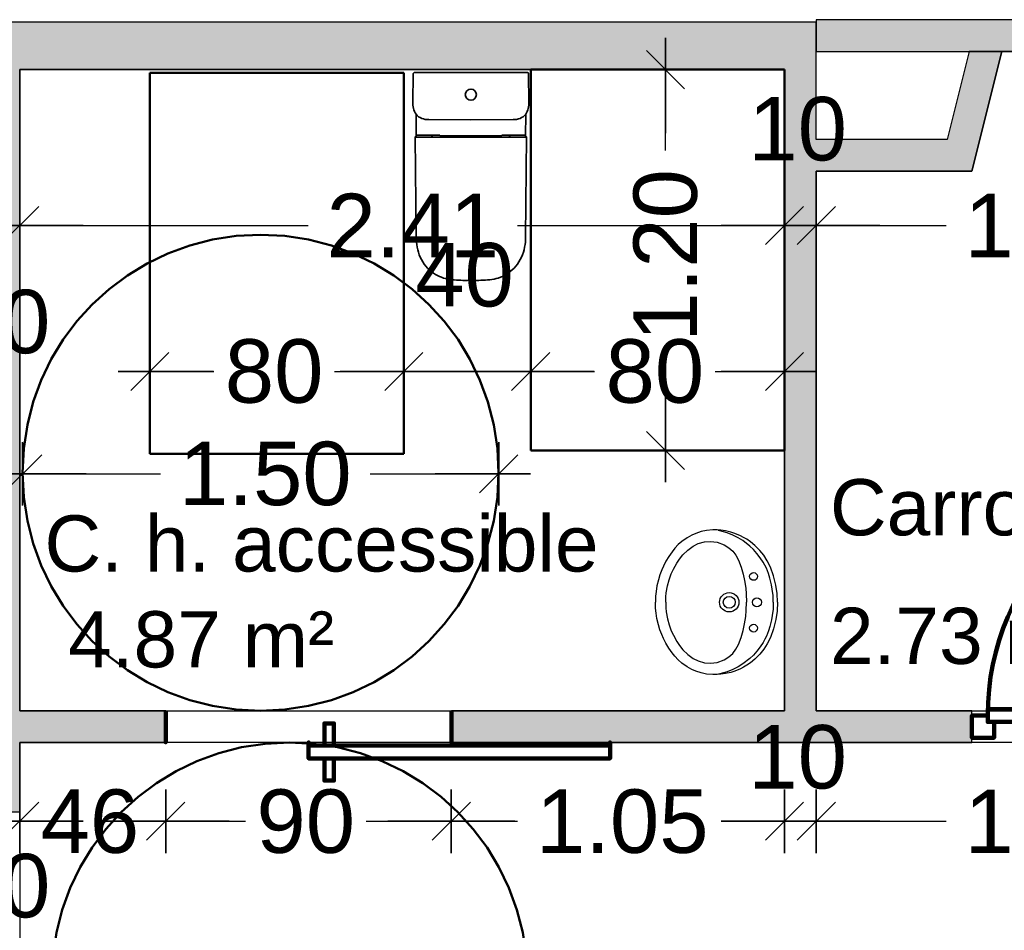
# Model space of a CAD drawing. Header units: metres. Extents: x -1 to 439, y -6 to 32.
# Tile 11 of 27: x 403.36 to 406.46, y 25.36 to 28.23. Entities that reach past the tile are written whole.
import ezdxf

# ---------------------------------------------------------------- set-up
doc = ezdxf.new("R2010")
doc.units = ezdxf.units.M
doc.header["$PDMODE"] = 65
doc.linetypes.add('CONTINUA', pattern=[0])
doc.linetypes.add('VERDECKT', pattern=[9.525, 6.35, -3.175])
for name, color, linetype, lineweight in [('3D PB MURS', 7, 'CONTINUA', 25), ('3D PB MURS NOUS', 7, 'CONTINUA', 25), ('PB COTES', 7, 'CONTINUA', 25), ('PB ESCALES 2D', 7, 'CONTINUA', 25), ('PB LOCALS', 7, 'CONTINUA', 25), ('PB MOBLES', 7, 'CONTINUA', 25)]:
    doc.layers.add(name, color=color, linetype=linetype, lineweight=lineweight)
doc.styles.add('ARIAL', font='arial.ttf')
doc.dimstyles.new('DIMSTYLE_4', dxfattribs={"dimtxt": 0.2, "dimasz": 0.2, "dimexe": 0, "dimexo": 1e-06, "dimgap": 0.1, "dimtad": 0, "dimdec": 0, "dimlfac": 100, "dimrnd": 1, "dimzin": 4, "dimdsep": 46, "dimtxsty": 'ARIAL', "dimblk1": 'ALL_ML_STRICH', "dimblk2": 'ALL_ML_STRICH', "dimsah": 1, "dimcen": 0, "dimse1": 1, "dimse2": 1, "dimclrd": 2, "dimclre": 2, "dimclrt": 2, "dimadec": 0, "dimazin": 0, "dimtfac": 1, "dimtdec": 0, "dimtix": 1, "dimtmove": 2, "dimatfit": 3, "dimfxl": 0, "dimtzin": 0, "dimlwd": 0, "dimlwe": 35, "dimarcsym": 0})
doc.dimstyles.new('DIMSTYLE_5', dxfattribs={"dimtxt": 0.2, "dimasz": 0.2, "dimexe": 0, "dimexo": 1e-06, "dimgap": 0.1, "dimtad": 0, "dimrnd": 0.01, "dimzin": 4, "dimdsep": 46, "dimtxsty": 'ARIAL', "dimblk1": 'ALL_ML_STRICH', "dimblk2": 'ALL_ML_STRICH', "dimsah": 1, "dimcen": 0, "dimse1": 1, "dimse2": 1, "dimclrd": 2, "dimclre": 2, "dimclrt": 2, "dimadec": 0, "dimazin": 0, "dimtfac": 1, "dimtdec": 0, "dimtix": 1, "dimtmove": 2, "dimatfit": 3, "dimfxl": 0, "dimtzin": 0, "dimlwd": 0, "dimlwe": 35, "dimarcsym": 0})
doc.dimstyles.new('DIMSTYLE_7', dxfattribs={"dimtxt": 0.2, "dimasz": 0.2, "dimexe": 0, "dimexo": 1e-06, "dimgap": 0.1, "dimtad": 2, "dimdec": 0, "dimlfac": 100, "dimrnd": 1, "dimzin": 4, "dimdsep": 46, "dimtxsty": 'ARIAL', "dimblk1": 'ALL_ML_STRICH', "dimblk2": 'ALL_ML_STRICH', "dimsah": 1, "dimcen": 0, "dimse1": 1, "dimse2": 1, "dimclrd": 2, "dimclre": 2, "dimclrt": 2, "dimadec": 0, "dimazin": 0, "dimtfac": 1, "dimtdec": 0, "dimtix": 1, "dimtmove": 2, "dimatfit": 3, "dimfxl": 0, "dimtvp": 1.2, "dimtzin": 0, "dimlwd": 0, "dimlwe": 35, "dimarcsym": 0})
doc.dimstyles.new('DIMSTYLE_9', dxfattribs={"dimtxt": 0.2, "dimasz": 0.2, "dimexe": 0, "dimexo": 1e-06, "dimgap": 0.1, "dimtad": 0, "dimdec": 0, "dimlfac": 100, "dimrnd": 1, "dimzin": 4, "dimdsep": 46, "dimtxsty": 'ARIAL', "dimblk1": 'ALL_ML_STRICH', "dimblk2": 'ALL_ML_STRICH', "dimsah": 1, "dimcen": 0, "dimse1": 1, "dimse2": 1, "dimclrd": 2, "dimclre": 2, "dimclrt": 2, "dimadec": 0, "dimazin": 0, "dimtfac": 1, "dimtdec": 0, "dimtix": 1, "dimtmove": 2, "dimatfit": 3, "dimfxl": 0, "dimtvp": 1.2, "dimtzin": 0, "dimlwd": 0, "dimlwe": 35, "dimarcsym": 0})

# ---------------------------------------------------------------- blocks, each defined once
blk = doc.blocks.new('OBJETO_COMPLEJO_2')
at = {"layer": '3D PB MURS NOUS', "lineweight": 35, "transparency": 33554687}
for p, q in [((404.596, 28.0561), (404.5956, 27.9689)), ((404.9604, 27.9689), (404.96, 28.0561)), ((404.6052, 27.9303), (404.6057, 27.8609)), ((404.9503, 27.8609), (404.9508, 27.9303)), ((404.6029, 27.8587), (404.6058, 27.5443)), ((404.9501, 27.5443), (404.953, 27.8587)), ((404.7669, 27.4069), (404.778, 27.407)), ((404.778, 27.407), (404.789, 27.4069))]:
    blk.add_line(p, q, dxfattribs=at)
blk.add_lwpolyline([(404.954, 28.0621), (404.778, 28.0621), (404.778, 28.0621), (404.778, 28.0621), (404.602, 28.0621)], dxfattribs=at)
for centre, radius, start, end in [((404.602, 28.0561), 0.006, 89.9956, 179.6868), ((404.954, 28.0561), 0.006, 0.3132, 90.0044), ((404.657, 27.9637), 0.0616, 175.0868, 212.7316), ((404.899, 27.9637), 0.0616, 327.2684, 4.9132), ((404.6045, 27.8587), 0.00159, 101.7955, 180.4004), ((404.604, 27.8649), 0.00468, 272.139, 282.1043), ((404.6045, 27.8616), 0.0014, 291.5043, 325.5038), ((404.9515, 27.8616), 0.0014, 214.4962, 248.4957), ((404.9519, 27.8649), 0.00468, 257.8957, 267.861), ((404.9514, 27.8587), 0.00159, 359.5996, 78.2045), ((404.7576, 27.5404), 0.1518, 178.5373, 203.589), ((404.7984, 27.5404), 0.1518, 336.411, 1.4627), ((404.7335, 27.5331), 0.1269, 204.9077, 234.8794), ((404.8224, 27.5331), 0.1269, 305.1206, 335.0923), ((404.7276, 27.528), 0.1193, 235.8185, 262.3668), ((404.8284, 27.528), 0.1193, 277.6332, 304.1815), ((404.7591, 27.794), 0.3872, 262.9661, 271.1498), ((404.7968, 27.794), 0.3872, 268.8502, 277.0339)]:
    blk.add_arc(centre, radius, start, end, dxfattribs=at)
blk = doc.blocks.new('ALL_ML_STRICH')
at = {"color": 0, "linetype": 'ByBlock', "lineweight": -2}
for p, q in [((0, -0.5), (0, 0.5)), ((-0.3, -0.3), (0.3, 0.3)), ((-1, 0), (0.5, 0))]:
    blk.add_line(p, q, dxfattribs=at)
blk = doc.blocks.new('*D84')
at = {"layer": 'DEFPOINTS', "color": 2, "linetype": 'CONTINUA', "lineweight": 35, "transparency": 33554687}
for p in [(403.3658, 26.7972), (403.3658, 26.7422), (404.8656, 26.7232)]:
    blk.add_point(p, dxfattribs=at)
at = {"layer": 'PB COTES', "color": 2, "linetype": 'CONTINUA', "lineweight": -2, "transparency": 33554687}
for p, q in [((403.3658, 26.7972), (403.8005, 26.7972)), ((404.4605, 26.7972), (404.8656, 26.7972))]:
    blk.add_line(p, q, dxfattribs=at)
at = {"layer": 'PB COTES', "color": 2, "linetype": 'CONTINUA', "lineweight": 35, "transparency": 33554687, "xscale": 0.2, "yscale": 0.2, "zscale": 0.2, "rotation": 180}
blk.add_blockref('ALL_ML_STRICH', (403.3658, 26.7972), dxfattribs=at)
at = {"layer": 'PB COTES', "color": 2, "linetype": 'CONTINUA', "lineweight": 35, "transparency": 33554687, "xscale": 0.2, "yscale": 0.2, "zscale": 0.2}
blk.add_blockref('ALL_ML_STRICH', (404.8656, 26.7972), dxfattribs=at)
at = {"layer": 'PB COTES', "color": 2, "linetype": 'CONTINUA', "lineweight": 35, "transparency": 33554687, "insert": (404.1305, 26.7972), "char_height": 0.2, "width": 0.8, "attachment_point": 5, "style": 'ARIAL'}
blk.add_mtext('\\A1;{\\A1;{1.50\\H0.132000;\\S^ ;}}', dxfattribs=at)
blk = doc.blocks.new('*D91')
at = {"layer": 'DEFPOINTS', "color": 2, "linetype": 'CONTINUA', "lineweight": 35, "transparency": 33554687}
for p in [(405.6275, 28.0708), (405.3916, 26.8708), (405.5693, 26.8708)]:
    blk.add_point(p, dxfattribs=at)
at = {"layer": 'PB COTES', "color": 2, "linetype": 'CONTINUA', "lineweight": -2, "transparency": 33554687}
for p, q in [((405.3916, 27.8156), (405.3916, 28.0708)), ((405.3916, 26.8708), (405.3916, 27.1556))]:
    blk.add_line(p, q, dxfattribs=at)
at = {"layer": 'PB COTES', "color": 2, "linetype": 'CONTINUA', "lineweight": 35, "transparency": 33554687, "xscale": 0.2, "yscale": 0.2, "zscale": 0.2}
for p, rotation in [((405.3916, 28.0708), 90), ((405.3916, 26.8708), 270)]:
    blk.add_blockref('ALL_ML_STRICH', p, dxfattribs=dict(at, rotation=rotation))
at = {"layer": 'PB COTES', "color": 2, "linetype": 'CONTINUA', "lineweight": 35, "transparency": 33554687, "insert": (405.3916, 27.4856), "char_height": 0.2, "width": 0.8, "attachment_point": 5, "rotation": 90, "style": 'ARIAL'}
blk.add_mtext('\\A1;{\\A1;{1.20\\H0.132000;\\S^ ;}}', dxfattribs=at)
blk = doc.blocks.new('*D92')
at = {"layer": 'DEFPOINTS', "color": 2, "linetype": 'CONTINUA', "lineweight": 35, "transparency": 33554687}
for p in [(403.7667, 27.1199), (404.5667, 26.9503), (403.7667, 26.8604)]:
    blk.add_point(p, dxfattribs=at)
at = {"layer": 'PB COTES', "color": 2, "linetype": 'CONTINUA', "lineweight": -2, "transparency": 33554687}
for p, q in [((403.7667, 27.1199), (403.968, 27.1199)), ((404.348, 27.1199), (404.5667, 27.1199))]:
    blk.add_line(p, q, dxfattribs=at)
at = {"layer": 'PB COTES', "color": 2, "linetype": 'CONTINUA', "lineweight": 35, "transparency": 33554687, "xscale": 0.2, "yscale": 0.2, "zscale": 0.2, "rotation": 180}
blk.add_blockref('ALL_ML_STRICH', (403.7667, 27.1199), dxfattribs=at)
at = {"layer": 'PB COTES', "color": 2, "linetype": 'CONTINUA', "lineweight": 35, "transparency": 33554687, "xscale": 0.2, "yscale": 0.2, "zscale": 0.2}
blk.add_blockref('ALL_ML_STRICH', (404.5667, 27.1199), dxfattribs=at)
at = {"layer": 'PB COTES', "color": 2, "linetype": 'CONTINUA', "lineweight": 35, "transparency": 33554687, "insert": (404.158, 27.1199), "char_height": 0.2, "width": 0.4, "attachment_point": 5, "style": 'ARIAL'}
blk.add_mtext('\\A1;{80}', dxfattribs=at)
blk = doc.blocks.new('*D93')
at = {"layer": 'DEFPOINTS', "color": 2, "linetype": 'CONTINUA', "lineweight": 35, "transparency": 33554687}
for p in [(404.5667, 27.1199), (404.9664, 26.9861), (404.5667, 26.9503)]:
    blk.add_point(p, dxfattribs=at)
at = {"layer": 'PB COTES', "color": 2, "linetype": 'CONTINUA', "lineweight": -2, "transparency": 33554687}
blk.add_line((404.5667, 27.1199), (404.9664, 27.1199), dxfattribs=at)
at = {"layer": 'PB COTES', "color": 2, "linetype": 'CONTINUA', "lineweight": 35, "transparency": 33554687, "xscale": 0.2, "yscale": 0.2, "zscale": 0.2, "rotation": 180}
blk.add_blockref('ALL_ML_STRICH', (404.5667, 27.1199), dxfattribs=at)
at = {"layer": 'PB COTES', "color": 2, "linetype": 'CONTINUA', "lineweight": 35, "transparency": 33554687, "xscale": 0.2, "yscale": 0.2, "zscale": 0.2}
blk.add_blockref('ALL_ML_STRICH', (404.9664, 27.1199), dxfattribs=at)
at = {"layer": 'PB COTES', "color": 2, "linetype": 'CONTINUA', "lineweight": 35, "transparency": 33554687, "insert": (404.7579, 27.4233), "char_height": 0.2, "width": 0.4, "attachment_point": 5, "style": 'ARIAL'}
blk.add_mtext('\\A1;{40}', dxfattribs=at)
blk = doc.blocks.new('*D94')
at = {"layer": 'DEFPOINTS', "color": 2, "linetype": 'CONTINUA', "lineweight": 35, "transparency": 33554687}
for p in [(404.9664, 27.1199), (405.7664, 27.0608), (404.9664, 26.9861)]:
    blk.add_point(p, dxfattribs=at)
at = {"layer": 'PB COTES', "color": 2, "linetype": 'CONTINUA', "lineweight": -2, "transparency": 33554687}
for p, q in [((404.9664, 27.1199), (405.1677, 27.1199)), ((405.5477, 27.1199), (405.7664, 27.1199))]:
    blk.add_line(p, q, dxfattribs=at)
at = {"layer": 'PB COTES', "color": 2, "linetype": 'CONTINUA', "lineweight": 35, "transparency": 33554687, "xscale": 0.2, "yscale": 0.2, "zscale": 0.2, "rotation": 180}
blk.add_blockref('ALL_ML_STRICH', (404.9664, 27.1199), dxfattribs=at)
at = {"layer": 'PB COTES', "color": 2, "linetype": 'CONTINUA', "lineweight": 35, "transparency": 33554687, "xscale": 0.2, "yscale": 0.2, "zscale": 0.2}
blk.add_blockref('ALL_ML_STRICH', (405.7664, 27.1199), dxfattribs=at)
at = {"layer": 'PB COTES', "color": 2, "linetype": 'CONTINUA', "lineweight": 35, "transparency": 33554687, "insert": (405.3577, 27.1199), "char_height": 0.2, "width": 0.4, "attachment_point": 5, "style": 'ARIAL'}
blk.add_mtext('\\A1;{80}', dxfattribs=at)
blk = doc.blocks.new('*D103')
at = {"layer": 'DEFPOINTS', "color": 2, "linetype": 'CONTINUA', "lineweight": 35, "transparency": 33554687}
for p in [(403.0114, 27.5799), (403.0114, 27.5148), (403.2564, 26.0798)]:
    blk.add_point(p, dxfattribs=at)
at = {"layer": 'PB COTES', "color": 2, "linetype": 'CONTINUA', "lineweight": -2, "transparency": 33554687}
blk.add_line((403.0114, 27.5799), (403.2564, 27.5799), dxfattribs=at)
at = {"layer": 'PB COTES', "color": 2, "linetype": 'CONTINUA', "lineweight": 35, "transparency": 33554687, "xscale": 0.2, "yscale": 0.2, "zscale": 0.2, "rotation": 180}
blk.add_blockref('ALL_ML_STRICH', (403.0114, 27.5799), dxfattribs=at)
at = {"layer": 'PB COTES', "color": 2, "linetype": 'CONTINUA', "lineweight": 35, "transparency": 33554687, "xscale": 0.2, "yscale": 0.2, "zscale": 0.2}
blk.add_blockref('ALL_ML_STRICH', (403.2564, 27.5799), dxfattribs=at)
at = {"layer": 'PB COTES', "color": 2, "linetype": 'CONTINUA', "lineweight": 35, "transparency": 33554687, "insert": (403.1241, 27.8834), "char_height": 0.2, "width": 0.4, "attachment_point": 5, "style": 'ARIAL'}
blk.add_mtext('\\A1;{25}', dxfattribs=at)
blk = doc.blocks.new('*D104')
at = {"layer": 'DEFPOINTS', "color": 2, "linetype": 'CONTINUA', "lineweight": 35, "transparency": 33554687}
for p in [(403.2564, 27.5799), (403.3564, 26.0997), (403.2564, 26.0798)]:
    blk.add_point(p, dxfattribs=at)
at = {"layer": 'PB COTES', "color": 2, "linetype": 'CONTINUA', "lineweight": -2, "transparency": 33554687}
blk.add_line((403.2564, 27.5799), (403.3564, 27.5799), dxfattribs=at)
at = {"layer": 'PB COTES', "color": 2, "linetype": 'CONTINUA', "lineweight": 35, "transparency": 33554687, "xscale": 0.2, "yscale": 0.2, "zscale": 0.2, "rotation": 180}
blk.add_blockref('ALL_ML_STRICH', (403.2564, 27.5799), dxfattribs=at)
at = {"layer": 'PB COTES', "color": 2, "linetype": 'CONTINUA', "lineweight": 35, "transparency": 33554687, "xscale": 0.2, "yscale": 0.2, "zscale": 0.2}
blk.add_blockref('ALL_ML_STRICH', (403.3564, 27.5799), dxfattribs=at)
at = {"layer": 'PB COTES', "color": 2, "linetype": 'CONTINUA', "lineweight": 35, "transparency": 33554687, "insert": (403.2977, 27.2757), "char_height": 0.2, "width": 0.4, "attachment_point": 5, "style": 'ARIAL'}
blk.add_mtext('\\A1;{10}', dxfattribs=at)
blk = doc.blocks.new('*D105')
at = {"layer": 'DEFPOINTS', "color": 2, "linetype": 'CONTINUA', "lineweight": 35, "transparency": 33554687}
for p in [(403.3564, 27.5799), (403.3564, 26.0997), (405.7664, 26.0508)]:
    blk.add_point(p, dxfattribs=at)
at = {"layer": 'PB COTES', "color": 2, "linetype": 'CONTINUA', "lineweight": -2, "transparency": 33554687}
for p, q in [((403.3564, 27.5799), (404.2652, 27.5799)), ((404.9252, 27.5799), (405.7664, 27.5799))]:
    blk.add_line(p, q, dxfattribs=at)
at = {"layer": 'PB COTES', "color": 2, "linetype": 'CONTINUA', "lineweight": 35, "transparency": 33554687, "xscale": 0.2, "yscale": 0.2, "zscale": 0.2, "rotation": 180}
blk.add_blockref('ALL_ML_STRICH', (403.3564, 27.5799), dxfattribs=at)
at = {"layer": 'PB COTES', "color": 2, "linetype": 'CONTINUA', "lineweight": 35, "transparency": 33554687, "xscale": 0.2, "yscale": 0.2, "zscale": 0.2}
blk.add_blockref('ALL_ML_STRICH', (405.7664, 27.5799), dxfattribs=at)
at = {"layer": 'PB COTES', "color": 2, "linetype": 'CONTINUA', "lineweight": 35, "transparency": 33554687, "insert": (404.5952, 27.5799), "char_height": 0.2, "width": 0.8, "attachment_point": 5, "style": 'ARIAL'}
blk.add_mtext('\\A1;{\\A1;{2.41\\H0.132000;\\S^ ;}}', dxfattribs=at)
blk = doc.blocks.new('*D106')
at = {"layer": 'DEFPOINTS', "color": 2, "linetype": 'CONTINUA', "lineweight": 35, "transparency": 33554687}
for p in [(405.7664, 27.5799), (405.8664, 26.5613), (405.7664, 26.0508)]:
    blk.add_point(p, dxfattribs=at)
at = {"layer": 'PB COTES', "color": 2, "linetype": 'CONTINUA', "lineweight": -2, "transparency": 33554687}
blk.add_line((405.7664, 27.5799), (405.8664, 27.5799), dxfattribs=at)
at = {"layer": 'PB COTES', "color": 2, "linetype": 'CONTINUA', "lineweight": 35, "transparency": 33554687, "xscale": 0.2, "yscale": 0.2, "zscale": 0.2, "rotation": 180}
blk.add_blockref('ALL_ML_STRICH', (405.7664, 27.5799), dxfattribs=at)
at = {"layer": 'PB COTES', "color": 2, "linetype": 'CONTINUA', "lineweight": 35, "transparency": 33554687, "xscale": 0.2, "yscale": 0.2, "zscale": 0.2}
blk.add_blockref('ALL_ML_STRICH', (405.8664, 27.5799), dxfattribs=at)
at = {"layer": 'PB COTES', "color": 2, "linetype": 'CONTINUA', "lineweight": 35, "transparency": 33554687, "insert": (405.8077, 27.8834), "char_height": 0.2, "width": 0.4, "attachment_point": 5, "style": 'ARIAL'}
blk.add_mtext('\\A1;{10}', dxfattribs=at)
blk = doc.blocks.new('*D107')
at = {"layer": 'DEFPOINTS', "color": 2, "linetype": 'CONTINUA', "lineweight": 35, "transparency": 33554687}
for p in [(405.8664, 27.5799), (405.8664, 26.5613), (407.2764, 26.5448)]:
    blk.add_point(p, dxfattribs=at)
at = {"layer": 'PB COTES', "color": 2, "linetype": 'CONTINUA', "lineweight": -2, "transparency": 33554687}
for p, q in [((405.8664, 27.5799), (406.2752, 27.5799)), ((406.9352, 27.5799), (407.2764, 27.5799))]:
    blk.add_line(p, q, dxfattribs=at)
at = {"layer": 'PB COTES', "color": 2, "linetype": 'CONTINUA', "lineweight": 35, "transparency": 33554687, "xscale": 0.2, "yscale": 0.2, "zscale": 0.2, "rotation": 180}
blk.add_blockref('ALL_ML_STRICH', (405.8664, 27.5799), dxfattribs=at)
at = {"layer": 'PB COTES', "color": 2, "linetype": 'CONTINUA', "lineweight": 35, "transparency": 33554687, "xscale": 0.2, "yscale": 0.2, "zscale": 0.2}
blk.add_blockref('ALL_ML_STRICH', (407.2764, 27.5799), dxfattribs=at)
at = {"layer": 'PB COTES', "color": 2, "linetype": 'CONTINUA', "lineweight": 35, "transparency": 33554687, "insert": (406.6052, 27.5799), "char_height": 0.2, "width": 0.8, "attachment_point": 5, "style": 'ARIAL'}
blk.add_mtext('\\A1;{\\A1;{1.41\\H0.132000;\\S^ ;}}', dxfattribs=at)
blk = doc.blocks.new('*D119')
at = {"layer": 'DEFPOINTS', "color": 2, "linetype": 'CONTINUA', "lineweight": 35, "transparency": 33554687}
for p in [(403.2564, 26.0508), (403.2058, 25.9508), (403.2058, 25.7025)]:
    blk.add_point(p, dxfattribs=at)
at = {"layer": 'PB COTES', "color": 2, "linetype": 'CONTINUA', "lineweight": -2, "transparency": 33554687}
blk.add_line((403.2058, 25.7025), (403.2564, 25.7025), dxfattribs=at)
at = {"layer": 'PB COTES', "color": 2, "linetype": 'CONTINUA', "lineweight": 35, "transparency": 33554687, "xscale": 0.2, "yscale": 0.2, "zscale": 0.2}
blk.add_blockref('ALL_ML_STRICH', (403.2564, 25.7025), dxfattribs=at)
at = {"layer": 'PB COTES', "color": 2, "linetype": 'CONTINUA', "lineweight": 35, "transparency": 33554687, "xscale": 0.2, "yscale": 0.2, "zscale": 0.2, "rotation": 180}
blk.add_blockref('ALL_ML_STRICH', (403.2058, 25.7025), dxfattribs=at)
at = {"layer": 'PB COTES', "color": 2, "linetype": 'CONTINUA', "lineweight": 35, "transparency": 33554687, "insert": (403.229, 25.9043), "char_height": 0.2, "width": 0.2, "attachment_point": 5, "style": 'ARIAL'}
blk.add_mtext('\\A1;{5}', dxfattribs=at)
blk = doc.blocks.new('*D120')
at = {"layer": 'DEFPOINTS', "color": 2, "linetype": 'CONTINUA', "lineweight": 35, "transparency": 33554687}
for p in [(403.2564, 26.0508), (403.3564, 26.0508), (403.2564, 25.7025)]:
    blk.add_point(p, dxfattribs=at)
at = {"layer": 'PB COTES', "color": 2, "linetype": 'CONTINUA', "lineweight": -2, "transparency": 33554687}
blk.add_line((403.2564, 25.7025), (403.3564, 25.7025), dxfattribs=at)
at = {"layer": 'PB COTES', "color": 2, "linetype": 'CONTINUA', "lineweight": 35, "transparency": 33554687, "xscale": 0.2, "yscale": 0.2, "zscale": 0.2, "rotation": 180}
blk.add_blockref('ALL_ML_STRICH', (403.2564, 25.7025), dxfattribs=at)
at = {"layer": 'PB COTES', "color": 2, "linetype": 'CONTINUA', "lineweight": 35, "transparency": 33554687, "xscale": 0.2, "yscale": 0.2, "zscale": 0.2}
blk.add_blockref('ALL_ML_STRICH', (403.3564, 25.7025), dxfattribs=at)
at = {"layer": 'PB COTES', "color": 2, "linetype": 'CONTINUA', "lineweight": 35, "transparency": 33554687, "insert": (403.2977, 25.4983), "char_height": 0.2, "width": 0.4, "attachment_point": 5, "style": 'ARIAL'}
blk.add_mtext('\\A1;{10}', dxfattribs=at)
blk = doc.blocks.new('*D121')
at = {"layer": 'DEFPOINTS', "color": 2, "linetype": 'CONTINUA', "lineweight": 35, "transparency": 33554687}
for p in [(403.3564, 26.0508), (403.8164, 25.9508), (403.3564, 25.7025)]:
    blk.add_point(p, dxfattribs=at)
at = {"layer": 'PB COTES', "color": 2, "linetype": 'CONTINUA', "lineweight": -2, "transparency": 33554687}
for p, q in [((403.3564, 25.7025), (403.3875, 25.7025)), ((403.7675, 25.7025), (403.8164, 25.7025))]:
    blk.add_line(p, q, dxfattribs=at)
at = {"layer": 'PB COTES', "color": 2, "linetype": 'CONTINUA', "lineweight": 35, "transparency": 33554687, "xscale": 0.2, "yscale": 0.2, "zscale": 0.2, "rotation": 180}
blk.add_blockref('ALL_ML_STRICH', (403.3564, 25.7025), dxfattribs=at)
at = {"layer": 'PB COTES', "color": 2, "linetype": 'CONTINUA', "lineweight": 35, "transparency": 33554687, "xscale": 0.2, "yscale": 0.2, "zscale": 0.2}
blk.add_blockref('ALL_ML_STRICH', (403.8164, 25.7025), dxfattribs=at)
at = {"layer": 'PB COTES', "color": 2, "linetype": 'CONTINUA', "lineweight": 35, "transparency": 33554687, "insert": (403.5775, 25.7015), "char_height": 0.2, "width": 0.4, "attachment_point": 5, "style": 'ARIAL'}
blk.add_mtext('\\A1;{46}', dxfattribs=at)
blk = doc.blocks.new('*D122')
at = {"layer": 'DEFPOINTS', "color": 2, "linetype": 'CONTINUA', "lineweight": 35, "transparency": 33554687}
for p in [(403.8164, 25.9508), (404.7164, 25.9508), (403.8164, 25.7025)]:
    blk.add_point(p, dxfattribs=at)
at = {"layer": 'PB COTES', "color": 2, "linetype": 'CONTINUA', "lineweight": -2, "transparency": 33554687}
for p, q in [((403.8164, 25.7025), (404.0677, 25.7025)), ((404.4477, 25.7025), (404.7164, 25.7025))]:
    blk.add_line(p, q, dxfattribs=at)
at = {"layer": 'PB COTES', "color": 2, "linetype": 'CONTINUA', "lineweight": 35, "transparency": 33554687, "xscale": 0.2, "yscale": 0.2, "zscale": 0.2, "rotation": 180}
blk.add_blockref('ALL_ML_STRICH', (403.8164, 25.7025), dxfattribs=at)
at = {"layer": 'PB COTES', "color": 2, "linetype": 'CONTINUA', "lineweight": 35, "transparency": 33554687, "xscale": 0.2, "yscale": 0.2, "zscale": 0.2}
blk.add_blockref('ALL_ML_STRICH', (404.7164, 25.7025), dxfattribs=at)
at = {"layer": 'PB COTES', "color": 2, "linetype": 'CONTINUA', "lineweight": 35, "transparency": 33554687, "insert": (404.2577, 25.7015), "char_height": 0.2, "width": 0.4, "attachment_point": 5, "style": 'ARIAL'}
blk.add_mtext('\\A1;{90}', dxfattribs=at)
blk = doc.blocks.new('*D123')
at = {"layer": 'DEFPOINTS', "color": 2, "linetype": 'CONTINUA', "lineweight": 35, "transparency": 33554687}
for p in [(405.7664, 26.0508), (404.7164, 25.9508), (404.7164, 25.7025)]:
    blk.add_point(p, dxfattribs=at)
at = {"layer": 'PB COTES', "color": 2, "linetype": 'CONTINUA', "lineweight": -2, "transparency": 33554687}
for p, q in [((404.7164, 25.7025), (404.9251, 25.7025)), ((405.5851, 25.7025), (405.7664, 25.7025))]:
    blk.add_line(p, q, dxfattribs=at)
at = {"layer": 'PB COTES', "color": 2, "linetype": 'CONTINUA', "lineweight": 35, "transparency": 33554687, "xscale": 0.2, "yscale": 0.2, "zscale": 0.2, "rotation": 180}
blk.add_blockref('ALL_ML_STRICH', (404.7164, 25.7025), dxfattribs=at)
at = {"layer": 'PB COTES', "color": 2, "linetype": 'CONTINUA', "lineweight": 35, "transparency": 33554687, "xscale": 0.2, "yscale": 0.2, "zscale": 0.2}
blk.add_blockref('ALL_ML_STRICH', (405.7664, 25.7025), dxfattribs=at)
at = {"layer": 'PB COTES', "color": 2, "linetype": 'CONTINUA', "lineweight": 35, "transparency": 33554687, "insert": (405.2551, 25.7015), "char_height": 0.2, "width": 0.8, "attachment_point": 5, "style": 'ARIAL'}
blk.add_mtext('\\A1;{\\A1;{1.05\\H0.132000;\\S^ ;}}', dxfattribs=at)
blk = doc.blocks.new('*D124')
at = {"layer": 'DEFPOINTS', "color": 2, "linetype": 'CONTINUA', "lineweight": 35, "transparency": 33554687}
for p in [(405.7664, 26.0508), (405.8664, 26.0508), (405.7664, 25.7025)]:
    blk.add_point(p, dxfattribs=at)
at = {"layer": 'PB COTES', "color": 2, "linetype": 'CONTINUA', "lineweight": -2, "transparency": 33554687}
blk.add_line((405.7664, 25.7025), (405.8664, 25.7025), dxfattribs=at)
at = {"layer": 'PB COTES', "color": 2, "linetype": 'CONTINUA', "lineweight": 35, "transparency": 33554687, "xscale": 0.2, "yscale": 0.2, "zscale": 0.2, "rotation": 180}
blk.add_blockref('ALL_ML_STRICH', (405.7664, 25.7025), dxfattribs=at)
at = {"layer": 'PB COTES', "color": 2, "linetype": 'CONTINUA', "lineweight": 35, "transparency": 33554687, "xscale": 0.2, "yscale": 0.2, "zscale": 0.2}
blk.add_blockref('ALL_ML_STRICH', (405.8664, 25.7025), dxfattribs=at)
at = {"layer": 'PB COTES', "color": 2, "linetype": 'CONTINUA', "lineweight": 35, "transparency": 33554687, "insert": (405.8077, 25.9043), "char_height": 0.2, "width": 0.4, "attachment_point": 5, "style": 'ARIAL'}
blk.add_mtext('\\A1;{10}', dxfattribs=at)
blk = doc.blocks.new('*D125')
at = {"layer": 'DEFPOINTS', "color": 2, "linetype": 'CONTINUA', "lineweight": 35, "transparency": 33554687}
for p in [(405.8664, 26.0508), (407.2764, 26.0508), (405.8664, 25.7025)]:
    blk.add_point(p, dxfattribs=at)
at = {"layer": 'PB COTES', "color": 2, "linetype": 'CONTINUA', "lineweight": -2, "transparency": 33554687}
for p, q in [((405.8664, 25.7025), (406.2752, 25.7025)), ((406.9352, 25.7025), (407.2764, 25.7025))]:
    blk.add_line(p, q, dxfattribs=at)
at = {"layer": 'PB COTES', "color": 2, "linetype": 'CONTINUA', "lineweight": 35, "transparency": 33554687, "xscale": 0.2, "yscale": 0.2, "zscale": 0.2, "rotation": 180}
blk.add_blockref('ALL_ML_STRICH', (405.8664, 25.7025), dxfattribs=at)
at = {"layer": 'PB COTES', "color": 2, "linetype": 'CONTINUA', "lineweight": 35, "transparency": 33554687, "xscale": 0.2, "yscale": 0.2, "zscale": 0.2}
blk.add_blockref('ALL_ML_STRICH', (407.2764, 25.7025), dxfattribs=at)
at = {"layer": 'PB COTES', "color": 2, "linetype": 'CONTINUA', "lineweight": 35, "transparency": 33554687, "insert": (406.6052, 25.7023), "char_height": 0.2, "width": 0.8, "attachment_point": 5, "style": 'ARIAL'}
blk.add_mtext('\\A1;{\\A1;{1.41\\H0.132000;\\S^ ;}}', dxfattribs=at)

msp = doc.modelspace()

# ---------------------------------------------------------------- hatches: boundary and pattern name
at = {"layer": '3D PB MURS', "linetype": 'CONTINUA', "lineweight": 18, "true_color": 0xa0a0a0, "transparency": 33554687}
for points in [[(405.86645, 28.22078), (403.25645, 28.22078), (403.25645, 28.07078), (405.86645, 28.07078)], [(406.3815, 27.85078), (406.45101, 28.12825), (406.34792, 28.12825), (406.27841, 27.85078)], [(403.35645, 25.73078), (403.35645, 28.07078), (403.25645, 28.07078), (403.25645, 25.73078)], [(405.86645, 26.05078), (405.86645, 28.07078), (405.76645, 28.07078), (405.76645, 26.05078)], [(405.86645, 27.75078), (406.35645, 27.75078), (406.3815, 27.85078), (405.86645, 27.85078)], [(403.35645, 25.95078), (403.81645, 25.95078), (403.81645, 26.05078), (403.35645, 26.05078)], [(404.71645, 25.95078), (406.35645, 25.95078), (406.35645, 26.05078), (404.71645, 26.05078)]]:
    msp.add_hatch(color=253, dxfattribs=at).paths.add_polyline_path(points)
at = {"layer": '3D PB MURS NOUS', "linetype": 'CONTINUA', "lineweight": 18, "transparency": 33554687}
msp.add_hatch(color=220, dxfattribs=at).paths.add_polyline_path([(407.27645, 28.22825), (405.86645, 28.22825), (405.86645, 28.12825), (407.27645, 28.12825)])

# ---------------------------------------------------------------- linework, layer by layer
at = {"layer": '3D PB MURS', "color": 7, "linetype": 'CONTINUA', "lineweight": 25, "transparency": 33554687}
for p, q in [((405.86645, 28.22078), (403.25645, 28.22078)), ((405.86645, 28.07078), (405.86645, 28.22078)), ((406.34792, 28.12825), (406.27841, 27.85078)), ((406.45101, 28.12825), (406.34792, 28.12825)), ((406.3815, 27.85078), (406.45101, 28.12825)), ((403.35645, 28.07078), (405.76645, 28.07078)), ((403.35645, 26.05078), (403.35645, 28.07078)), ((405.76645, 28.07078), (405.76645, 26.05078)), ((405.86645, 27.85078), (405.86645, 28.07078)), ((406.27841, 27.85078), (405.86645, 27.85078)), ((406.35645, 27.75078), (406.3815, 27.85078)), ((405.86645, 26.05078), (405.86645, 27.75078)), ((405.86645, 27.75078), (406.35645, 27.75078)), ((403.81645, 26.05078), (403.35645, 26.05078)), ((403.81645, 25.95078), (403.81645, 26.05078)), ((405.76645, 26.05078), (404.71645, 26.05078)), ((404.71645, 26.05078), (404.71645, 25.95078)), ((406.35645, 26.05078), (405.86645, 26.05078)), ((406.35645, 25.95078), (406.35645, 26.05078)), ((403.35645, 25.95078), (403.81645, 25.95078)), ((403.35645, 25.73078), (403.35645, 25.95078)), ((404.71645, 25.95078), (406.35645, 25.95078)), ((403.35645, 25.73078), (403.25645, 25.73078))]:
    msp.add_line(p, q, dxfattribs=at)
at = {"layer": '3D PB MURS NOUS', "color": 7, "linetype": 'CONTINUA', "lineweight": 25, "transparency": 33554687}
for p, q in [((407.27645, 28.22825), (405.86645, 28.22825)), ((405.86645, 28.22825), (405.86645, 28.12825)), ((405.86645, 28.12825), (407.27645, 28.12825))]:
    msp.add_line(p, q, dxfattribs=at)
at = {"layer": '3D PB MURS NOUS', "lineweight": 35, "transparency": 33554687}
for p, q in [((404.64505, 27.91364), (404.77797, 27.91244)), ((404.91091, 27.91364), (404.77799, 27.91244)), ((404.60294, 27.85868), (404.60325, 27.85828)), ((404.60618, 27.86178), (404.60618, 27.86276)), ((404.60768, 27.86426), (404.65418, 27.86426)), ((404.65518, 27.86326), (404.65518, 27.86029)), ((404.65518, 27.86029), (404.65598, 27.86029)), ((404.65598, 27.86029), (404.65598, 27.86428)), ((404.65598, 27.86428), (404.67998, 27.86428)), ((404.67998, 27.86428), (404.67998, 27.86317)), ((404.68128, 27.86253), (404.77798, 27.86253)), ((404.87468, 27.86253), (404.77798, 27.86253)), ((404.89998, 27.86428), (404.87598, 27.86428)), ((404.87598, 27.86428), (404.87598, 27.86317)), ((404.89998, 27.86029), (404.89998, 27.86428)), ((404.90078, 27.86029), (404.89998, 27.86029)), ((404.90078, 27.86326), (404.90078, 27.86029)), ((404.94828, 27.86426), (404.90178, 27.86426)), ((404.94978, 27.86178), (404.94978, 27.86276)), ((404.9527, 27.85828), (404.95301, 27.85868)), ((404.60325, 27.85828), (404.9527, 27.85828))]:
    msp.add_line(p, q, dxfattribs=at)
at = {"layer": '3D PB MURS NOUS', "color": 240, "linetype": 'CONTINUA', "lineweight": 140, "transparency": 33554687}
for points in [[(403.81645, 26.05078), (403.81645, 26.00078), (403.81645, 25.95078), (403.81645, 26.00078), (403.81645, 26.05078)], [(404.71645, 26.05078), (404.71645, 26.00078), (404.71645, 25.95078), (404.71645, 26.00078), (404.71645, 26.05078)], [(406.42645, 26.01578), (406.40645, 26.01578), (406.40645, 26.03578), (406.35645, 26.03578), (406.35645, 25.96578), (406.42645, 25.96578), (406.42645, 26.01578)], [(406.40645, 26.01578), (407.20645, 26.01578), (407.20645, 26.03578), (407.20645, 26.05578), (406.40645, 26.05578), (406.40645, 26.03578), (406.40645, 26.01578)], [(404.31645, 25.94078), (404.34645, 25.94078), (404.34645, 26.01078), (404.31645, 26.01078), (404.31645, 25.94078)], [(404.26645, 25.94078), (405.21645, 25.94078), (405.21645, 25.95078), (405.21645, 25.90078), (404.26645, 25.90078), (404.26645, 25.95078), (404.26645, 25.94078)], [(404.31645, 25.90078), (404.34645, 25.90078), (404.34645, 25.83078), (404.31645, 25.83078), (404.31645, 25.90078)]]:
    msp.add_lwpolyline(points, close=True, dxfattribs=at)
at = {"layer": '3D PB MURS NOUS', "lineweight": 35, "transparency": 33554687}
msp.add_circle((404.77798, 27.99206), 0.0175, dxfattribs=at)
for centre, radius, start, end in [((404.64142, 27.96098), 0.04748, 220.18925, 274.38316), ((404.91453, 27.96098), 0.04748, 265.61684, 319.81075), ((404.60282, 27.86307), 0.0036, 321.95009, 338.95584), ((404.60856, 27.86189), 0.00253, 110.26023, 159.8307), ((404.65418, 27.86326), 0.001, 0.22845, 89.99795), ((404.68114, 27.86388), 0.00136, 211.39669, 275.86824), ((404.87482, 27.86388), 0.00136, 264.13176, 328.60331), ((404.90178, 27.86326), 0.001, 90.00205, 179.77155), ((404.9474, 27.86189), 0.00253, 20.1693, 69.73977), ((404.95314, 27.86307), 0.0036, 201.04416, 218.04991)]:
    msp.add_arc(centre, radius, start, end, dxfattribs=at)
at = {"layer": '3D PB MURS NOUS', "color": 240, "linetype": 'CONTINUA', "lineweight": 140, "transparency": 33554687}
msp.add_arc((407.20645, 26.03578), 0.8, 90, 180, dxfattribs=at)
at = {"layer": 'PB ESCALES 2D', "color": 7, "linetype": 'CONTINUA', "lineweight": 25, "transparency": 33554687}
for p, q in [((406.35645, 27.75078), (406.45101, 28.12825)), ((405.86645, 27.75078), (406.35645, 27.75078)), ((405.52005, 26.61862), (405.50366, 26.61519)), ((405.54011, 26.6205), (405.52005, 26.61862)), ((405.55401, 26.62038), (405.54011, 26.6205)), ((405.56547, 26.61951), (405.55401, 26.62038)), ((405.5742, 26.61467), (405.5579, 26.61852)), ((405.58029, 26.61734), (405.56547, 26.61951)), ((405.4591, 26.59595), (405.44219, 26.58385)), ((405.47398, 26.60417), (405.4591, 26.59595)), ((405.48654, 26.60964), (405.47398, 26.60417)), ((405.50366, 26.61519), (405.48654, 26.60964)), ((405.5853, 26.61125), (405.5742, 26.61467)), ((405.59744, 26.61333), (405.58029, 26.61734)), ((405.60372, 26.60402), (405.5853, 26.61125)), ((405.6102, 26.60922), (405.59744, 26.61333)), ((405.62024, 26.59573), (405.60372, 26.60402)), ((405.62725, 26.60212), (405.6102, 26.60922)), ((405.63479, 26.58681), (405.62024, 26.59573)), ((405.63731, 26.59698), (405.62725, 26.60212)), ((405.65692, 26.56974), (405.63479, 26.58681)), ((405.64758, 26.59092), (405.63731, 26.59698)), ((405.65926, 26.58291), (405.64758, 26.59092)), ((405.42062, 26.56261), (405.4121, 26.5518)), ((405.43144, 26.57425), (405.42062, 26.56261)), ((405.44219, 26.58385), (405.43144, 26.57425)), ((405.44587, 26.54201), (405.46116, 26.55726)), ((405.46116, 26.55726), (405.47826, 26.56948)), ((405.47826, 26.56948), (405.49367, 26.57727)), ((405.49367, 26.57727), (405.51381, 26.58307)), ((405.51381, 26.58307), (405.53254, 26.58455)), ((405.53254, 26.58455), (405.55377, 26.5819)), ((405.55377, 26.5819), (405.57592, 26.57377)), ((405.57592, 26.57377), (405.59126, 26.56407)), ((405.59126, 26.56407), (405.60286, 26.5536)), ((405.66852, 26.55868), (405.65692, 26.56974)), ((405.67281, 26.57187), (405.65926, 26.58291)), ((405.6793, 26.5467), (405.66852, 26.55868)), ((405.68846, 26.55615), (405.67281, 26.57187)), ((405.70094, 26.54049), (405.68846, 26.55615)), ((405.40169, 26.53682), (405.39265, 26.52172)), ((405.4121, 26.5518), (405.40169, 26.53682)), ((405.42695, 26.5158), (405.43549, 26.52859)), ((405.43549, 26.52859), (405.44587, 26.54201)), ((405.60286, 26.5536), (405.61316, 26.54071)), ((405.61316, 26.54071), (405.62156, 26.52543)), ((405.62156, 26.52543), (405.62959, 26.50302)), ((405.68976, 26.53303), (405.6793, 26.5467)), ((405.69882, 26.51897), (405.68976, 26.53303)), ((405.712, 26.52312), (405.70094, 26.54049)), ((405.37942, 26.49429), (405.37365, 26.47902)), ((405.38488, 26.50659), (405.37942, 26.49429)), ((405.39265, 26.52172), (405.38488, 26.50659)), ((405.4096, 26.48201), (405.41625, 26.49661)), ((405.41625, 26.49661), (405.42695, 26.5158)), ((405.62959, 26.50302), (405.63581, 26.48097)), ((405.70423, 26.50922), (405.69882, 26.51897)), ((405.70894, 26.49957), (405.70423, 26.50922)), ((405.71558, 26.48293), (405.70894, 26.49957)), ((405.72185, 26.50296), (405.712, 26.52312)), ((405.73154, 26.47609), (405.72185, 26.50296)), ((405.36871, 26.46303), (405.36423, 26.44401)), ((405.37365, 26.47902), (405.36871, 26.46303)), ((405.39762, 26.44443), (405.4028, 26.46341)), ((405.4028, 26.46341), (405.4096, 26.48201)), ((405.63581, 26.48097), (405.6402, 26.4609)), ((405.72022, 26.46841), (405.71558, 26.48293)), ((405.7253, 26.44789), (405.72022, 26.46841)), ((405.73886, 26.44657), (405.73154, 26.47609)), ((405.36423, 26.44401), (405.36139, 26.42661)), ((405.39372, 26.42255), (405.39762, 26.44443)), ((405.6402, 26.4609), (405.6439, 26.43725)), ((405.6439, 26.43725), (405.6457, 26.41871)), ((405.7278, 26.43403), (405.7253, 26.44789)), ((405.73015, 26.41375), (405.7278, 26.43403)), ((405.74268, 26.42002), (405.73886, 26.44657)), ((405.35987, 26.41135), (405.3592, 26.39252)), ((405.36139, 26.42661), (405.35987, 26.41135)), ((405.39178, 26.39252), (405.39243, 26.40992)), ((405.39243, 26.40992), (405.39372, 26.42255)), ((405.6457, 26.41871), (405.64664, 26.39252)), ((405.73097, 26.39252), (405.73015, 26.41375)), ((405.744, 26.39252), (405.74268, 26.42002)), ((405.35987, 26.37369), (405.3592, 26.39252)), ((405.36139, 26.35844), (405.35987, 26.37369)), ((405.39178, 26.39252), (405.39243, 26.37513)), ((405.39243, 26.37513), (405.39372, 26.36249)), ((405.6457, 26.36633), (405.64664, 26.39252)), ((405.73015, 26.37129), (405.7278, 26.35102)), ((405.73097, 26.39252), (405.73015, 26.37129)), ((405.744, 26.39252), (405.74268, 26.36502)), ((405.36423, 26.34103), (405.36139, 26.35844)), ((405.36871, 26.32201), (405.36423, 26.34103)), ((405.39372, 26.36249), (405.39762, 26.34062)), ((405.39762, 26.34062), (405.4028, 26.32163)), ((405.6402, 26.32414), (405.6439, 26.34779)), ((405.6439, 26.34779), (405.6457, 26.36633)), ((405.7278, 26.35102), (405.7253, 26.33715)), ((405.73886, 26.33847), (405.73154, 26.30895)), ((405.74268, 26.36502), (405.73886, 26.33847)), ((405.37365, 26.30602), (405.36871, 26.32201)), ((405.4028, 26.32163), (405.4096, 26.30303)), ((405.63581, 26.30408), (405.6402, 26.32414)), ((405.72022, 26.31663), (405.71558, 26.30211)), ((405.7253, 26.33715), (405.72022, 26.31663)), ((405.73154, 26.30895), (405.72185, 26.28209)), ((405.37942, 26.29075), (405.37365, 26.30602)), ((405.38488, 26.27845), (405.37942, 26.29075)), ((405.39265, 26.26332), (405.38488, 26.27845)), ((405.4096, 26.30303), (405.41625, 26.28843)), ((405.41625, 26.28843), (405.42695, 26.26924)), ((405.62156, 26.25961), (405.62959, 26.28202)), ((405.62959, 26.28202), (405.63581, 26.30408)), ((405.70894, 26.28547), (405.70423, 26.27582)), ((405.71558, 26.30211), (405.70894, 26.28547)), ((405.72185, 26.28209), (405.712, 26.26192)), ((405.40169, 26.24823), (405.39265, 26.26332)), ((405.4121, 26.23324), (405.40169, 26.24823)), ((405.42695, 26.26924), (405.43549, 26.25645)), ((405.43549, 26.25645), (405.44587, 26.24303)), ((405.61316, 26.24433), (405.62156, 26.25961)), ((405.68976, 26.25201), (405.6793, 26.23834)), ((405.69882, 26.26607), (405.68976, 26.25201)), ((405.70423, 26.27582), (405.69882, 26.26607)), ((405.712, 26.26192), (405.70094, 26.24455)), ((405.42062, 26.22243), (405.4121, 26.23324)), ((405.43144, 26.21079), (405.42062, 26.22243)), ((405.44587, 26.24303), (405.46116, 26.22778)), ((405.46116, 26.22778), (405.47826, 26.21556)), ((405.47826, 26.21556), (405.49367, 26.20777)), ((405.57592, 26.21128), (405.59126, 26.22097)), ((405.59126, 26.22097), (405.60286, 26.23144)), ((405.60286, 26.23144), (405.61316, 26.24433)), ((405.65692, 26.2153), (405.63479, 26.19823)), ((405.66852, 26.22636), (405.65692, 26.2153)), ((405.6793, 26.23834), (405.66852, 26.22636)), ((405.68846, 26.22889), (405.67281, 26.21317)), ((405.70094, 26.24455), (405.68846, 26.22889)), ((405.44219, 26.20119), (405.43144, 26.21079)), ((405.4591, 26.18909), (405.44219, 26.20119)), ((405.47398, 26.18087), (405.4591, 26.18909)), ((405.49367, 26.20777), (405.51381, 26.20197)), ((405.51381, 26.20197), (405.53254, 26.20049)), ((405.53254, 26.20049), (405.55377, 26.20314)), ((405.55377, 26.20314), (405.57592, 26.21128)), ((405.62024, 26.18932), (405.60372, 26.18103)), ((405.63479, 26.19823), (405.62024, 26.18932)), ((405.63731, 26.18806), (405.62725, 26.18292)), ((405.64758, 26.19412), (405.63731, 26.18806)), ((405.65926, 26.20213), (405.64758, 26.19412)), ((405.67281, 26.21317), (405.65926, 26.20213)), ((405.48654, 26.1754), (405.47398, 26.18087)), ((405.50366, 26.16985), (405.48654, 26.1754)), ((405.52005, 26.16642), (405.50366, 26.16985)), ((405.54011, 26.16454), (405.52005, 26.16642)), ((405.55401, 26.16466), (405.54011, 26.16454)), ((405.56547, 26.16553), (405.55401, 26.16466)), ((405.5742, 26.17037), (405.5579, 26.16652)), ((405.58029, 26.1677), (405.56547, 26.16553)), ((405.5853, 26.17379), (405.5742, 26.17037)), ((405.59744, 26.17172), (405.58029, 26.1677)), ((405.60372, 26.18103), (405.5853, 26.17379)), ((405.6102, 26.17582), (405.59744, 26.17172)), ((405.62725, 26.18292), (405.6102, 26.17582))]:
    msp.add_line(p, q, dxfattribs=at)
for centre, radius in [((405.66863, 26.47397), 0.01222), ((405.59207, 26.39252), 0.03054), ((405.59207, 26.39252), 0.01873), ((405.67922, 26.39252), 0.01425), ((405.66863, 26.31107), 0.01222)]:
    msp.add_circle(centre, radius, dxfattribs=at)
at = {"layer": 'PB LOCALS', "color": 7, "linetype": 'CONTINUA', "lineweight": 25, "transparency": 33554687}
for p, q in [((406.45101, 28.12825), (406.35645, 27.75078)), ((407.27645, 28.12979), (406.45101, 28.12825)), ((403.35645, 28.07078), (403.35645, 26.05078)), ((405.76645, 28.07078), (403.35645, 28.07078)), ((405.76645, 26.05078), (405.76645, 28.07078)), ((406.35645, 27.75078), (405.86645, 27.75078)), ((405.86645, 27.75078), (405.86645, 26.05078)), ((403.35645, 26.05078), (405.76645, 26.05078)), ((405.86645, 26.05078), (407.27645, 26.05078)), ((410.77645, 25.95078), (403.35645, 25.95078)), ((403.35645, 25.95078), (403.35645, 23.51078))]:
    msp.add_line(p, q, dxfattribs=at)
at = {"layer": 'PB MOBLES', "color": 202, "linetype": 'VERDECKT', "lineweight": 50, "transparency": 33554687}
for points in [[(404.56674, 26.86038), (404.56674, 28.06038), (403.76674, 28.06038), (403.76674, 26.86038), (404.56674, 26.86038)], [(405.76645, 26.87078), (405.76645, 28.07078), (404.96645, 28.07078), (404.96645, 26.87078), (405.76645, 26.87078)]]:
    msp.add_lwpolyline(points, close=True, dxfattribs=at)
for centre in [(404.11556, 26.80078), (404.20693, 25.20082)]:
    msp.add_circle(centre, 0.75, dxfattribs=at)

# ---------------------------------------------------------------- block references
at = {"layer": '3D PB MURS NOUS', "lineweight": 35, "transparency": 33554687}
msp.add_blockref('OBJETO_COMPLEJO_2', (0, 0), dxfattribs=at)

# ---------------------------------------------------------------- texts
at = {"layer": 'PB LOCALS', "color": 7, "linetype": 'CONTINUA', "lineweight": 25, "transparency": 33554687, "char_height": 0.1770789, "attachment_point": 7, "style": 'ARIAL'}
for s, insert, width in [('\\W1.00;Carro neteja', (405.90936, 26.55004), 1.4583027), ('\\W1.00;C. h. accessible', (403.43454, 26.4869), 1.8418368), ('\\W1.00;2.73 m²', (405.90936, 26.19588), 0.929645), ('\\W1.00;4.87 m²', (403.5088, 26.18473), 0.929645)]:
    msp.add_mtext(s, dxfattribs=dict(at, insert=insert, width=width))

# ---------------------------------------------------------------- dimensions: what is measured, and where the dimension line sits
at = {"layer": 'PB COTES', "color": 2, "linetype": 'CONTINUA', "lineweight": 35, "transparency": 33554687}
dim = msp.add_linear_dim(base=(405.39164, 28.07078), p1=(405.56926, 26.87078), p2=(405.62752, 28.07078), angle=90, dimstyle='DIMSTYLE_5', override={"dimpost": '<>', "dimclrd": 2, "dimclre": 2, "dimclrt": 2, "dimlwd": 0, "dimlwe": 35}, dxfattribs=at)
dim.commit()
dim.dimension.update_dxf_attribs({"geometry": '*D91', "text_midpoint": (405.39164, 27.48557), "dimtype": 160})
for base, p1, p2, dimstyle, picture, middle in [((403.25645, 27.57995), (403.01138, 27.51481), (403.25645, 26.07984), 'DIMSTYLE_7', '*D103', (403.12412, 27.88336)), ((405.86645, 27.57995), (405.76645, 26.05078), (405.86645, 26.56132), 'DIMSTYLE_7', '*D106', (405.80775, 27.88336)), ((405.76645, 27.57995), (403.35645, 26.09965), (405.76645, 26.05078), 'DIMSTYLE_5', '*D105', (404.5952, 27.57995)), ((407.27645, 27.57995), (405.86645, 26.56132), (407.27645, 26.54481), 'DIMSTYLE_5', '*D107', (406.6052, 27.57995)), ((403.35645, 27.57995), (403.25645, 26.07984), (403.35645, 26.09965), 'DIMSTYLE_9', '*D104', (403.29775, 27.27572)), ((404.96645, 27.11988), (404.56674, 26.95026), (404.96645, 26.98607), 'DIMSTYLE_7', '*D93', (404.75789, 27.42329)), ((404.56674, 27.11988), (403.76674, 26.86038), (404.56674, 26.95026), 'DIMSTYLE_4', '*D92', (404.15803, 27.11988)), ((405.76645, 27.11988), (404.96645, 26.98607), (405.76645, 27.06078), 'DIMSTYLE_4', '*D94', (405.35775, 27.11988)), ((404.86555, 26.79724), (403.36579, 26.74218), (404.86555, 26.72324), 'DIMSTYLE_5', '*D84', (404.13046, 26.79724)), ((403.25645, 25.70255), (403.20577, 25.95078), (403.25645, 26.05078), 'DIMSTYLE_7', '*D119', (403.22901, 25.90425)), ((403.35645, 25.70255), (403.25645, 26.05078), (403.35645, 26.05078), 'DIMSTYLE_9', '*D120', (403.29775, 25.49832)), ((403.81645, 25.70255), (403.35645, 26.05078), (403.81645, 25.95078), 'DIMSTYLE_4', '*D121', (403.57747, 25.70149)), ((405.76645, 25.70255), (404.71645, 25.95078), (405.76645, 26.05078), 'DIMSTYLE_5', '*D123', (405.25515, 25.70149)), ((405.86645, 25.70255), (405.76645, 26.05078), (405.86645, 26.05078), 'DIMSTYLE_7', '*D124', (405.80775, 25.90425)), ((407.27645, 25.70255), (405.86645, 26.05078), (407.27645, 26.05078), 'DIMSTYLE_5', '*D125', (406.6052, 25.70234)), ((404.71645, 25.70255), (403.81645, 25.95078), (404.71645, 25.95078), 'DIMSTYLE_4', '*D122', (404.25775, 25.70149))]:
    dim = msp.add_linear_dim(base=base, p1=p1, p2=p2, dimstyle=dimstyle, override={"dimpost": '<>', "dimclrd": 2, "dimclre": 2, "dimclrt": 2, "dimlwd": 0, "dimlwe": 35}, dxfattribs=at)
    dim.commit()
    dim.dimension.update_dxf_attribs({"geometry": picture, "text_midpoint": middle, "dimtype": 160})

doc.saveas('drawing.dxf')
